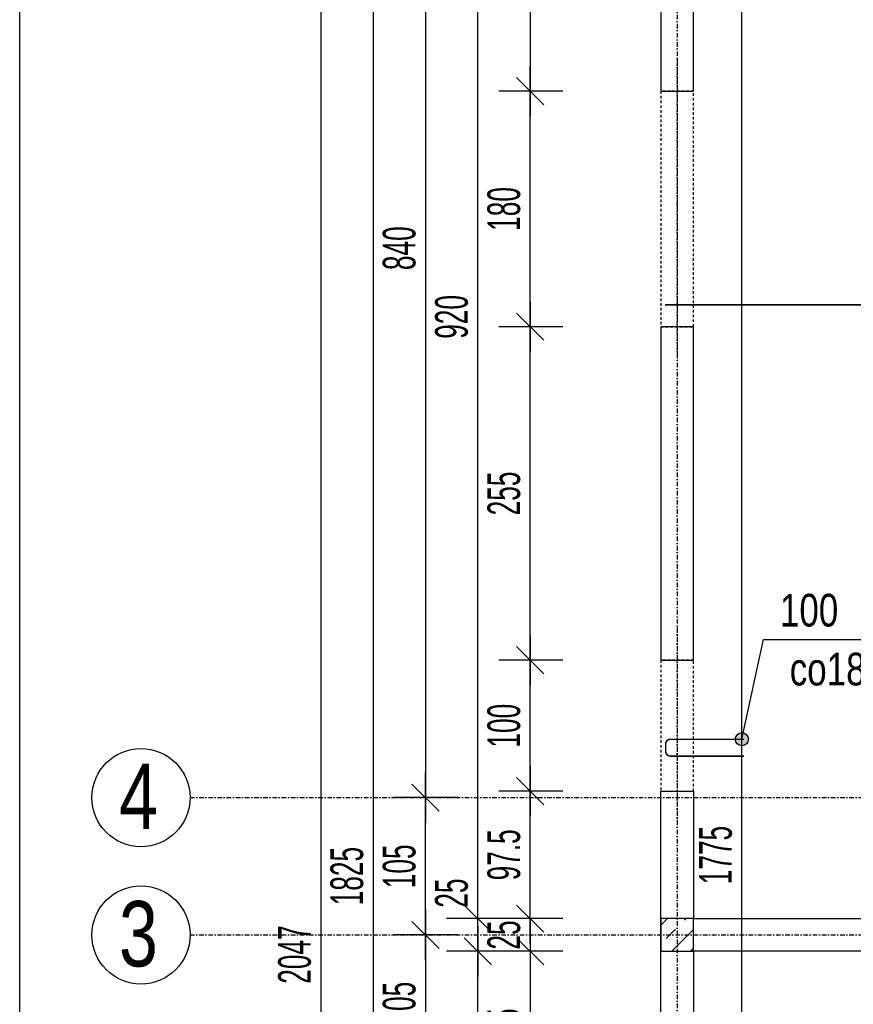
# Model space of a CAD drawing. Header units: millimetres. Extents: x 7622 to 25843, y -22705 to -15125.
# Tile 10 of 45: x 7622 to 8260, y -16852 to -16099. Entities that reach past the tile are written whole.
import ezdxf
from ezdxf.enums import TextEntityAlignment as Align

# ---------------------------------------------------------------- set-up
doc = ezdxf.new("R2010")
doc.units = ezdxf.units.MM
doc.header["$LTSCALE"] = 10
doc.linetypes.add('MO', pattern=[0.7, 0.35, -0.17, 0.01, -0.17])
doc.linetypes.add('MP', pattern=[0.36, 0.2, -0.16])
doc.layers.add('BA_obw', color=230, linetype='Continuous', plot=False)
doc.layers.add('BZ_pom', color=6, linetype='Continuous', plot=False)
for name, color, linetype in [('BA_szr', 1, 'Continuous'), ('BA_wym', 1, 'Continuous'), ('BD_lpm', 1, 'MP'), ('BD_osm', 1, 'MO'), ('BD_txs', 2, 'Continuous'), ('BD_wic', 1, 'Continuous'), ('BD_wig', 3, 'Continuous'), ('BZ_odn', 1, 'Continuous'), ('BZ_opi1', 7, 'Continuous'), ('BZ_opi2', 4, 'Continuous'), ('BZ_P_wid', 3, 'Continuous'), ('BZ_wym', 1, 'Continuous')]:
    doc.layers.add(name, color=color, linetype=linetype)
doc.styles.add('BIKTBG', font='tahoma.ttf', dxfattribs={"width": 0.85})
doc.styles.add('BIKTS', font='bikromsw.shx', dxfattribs={"width": 0.8})
doc.styles.add('BIKWYM', font='bikromsw.shx', dxfattribs={"width": 0.6})
doc.dimstyles.new('BA_KR_100_cm', dxfattribs={"dimtxt": 25, "dimasz": 1.666667, "dimexe": 24, "dimexo": 0, "dimgap": 0, "dimtad": 0, "dimdec": 1, "dimrnd": 0.5, "dimzin": 9, "dimdsep": 46, "dimtxsty": 'BIKWYM', "dimblk": 'WYM-KR', "dimcen": 0, "dimdle": 20, "dimclrd": 256, "dimclre": 256, "dimclrt": 2, "dimadec": 0, "dimazin": 0, "dimtfac": 0.033333, "dimtdec": 1, "dimtmove": 0, "dimatfit": 3, "dimldrblk": 'WYM-KR', "dimfxl": 25, "dimfxlon": 1, "dimtvp": 0.8, "dimtolj": 1, "dimarcsym": 0})
doc.dimstyles.new('BZ_KP_100_cm', dxfattribs={"dimtxt": 25, "dimasz": 1.666667, "dimexe": 24, "dimexo": 0, "dimgap": 0, "dimtad": 0, "dimdec": 1, "dimrnd": 0.5, "dimzin": 9, "dimdsep": 46, "dimtxsty": 'BIKWYM', "dimblk": 'WYM-KR', "dimblk1": 'WYM-KP', "dimblk2": 'WYM-KP', "dimsah": 1, "dimcen": 0, "dimdle": 20, "dimclrd": 256, "dimclre": 256, "dimclrt": 7, "dimadec": 0, "dimazin": 0, "dimtfac": 0.033333, "dimtdec": 1, "dimtmove": 0, "dimatfit": 3, "dimldrblk": 'WYM-KP', "dimfxl": 1, "dimtvp": 0.8, "dimtolj": 1, "dimarcsym": 0})
doc.dimstyles.new('BZ_ST_100_cm', dxfattribs={"dimtxt": 25, "dimasz": 1.666667, "dimexe": 24, "dimexo": 0, "dimgap": 0, "dimtad": 0, "dimdec": 1, "dimrnd": 0.5, "dimdsep": 46, "dimtxsty": 'BIKWYM', "dimblk": 'WYM-ST', "dimcen": 0, "dimdle": 20, "dimclrd": 256, "dimclre": 256, "dimclrt": 7, "dimadec": 0, "dimazin": 0, "dimtfac": 0.033333, "dimtdec": 1, "dimtix": 1, "dimtmove": 2, "dimatfit": 3, "dimldrblk": 'WYM-ST', "dimfxl": 25, "dimfxlon": 1, "dimtvp": 0.8, "dimtolj": 1, "dimtzin": 0, "dimarcsym": 0})

# ---------------------------------------------------------------- blocks, each defined once
blk = doc.blocks.new('WYM-KR')
at = {"color": 7, "linetype": 'ByBlock'}
blk.add_line((6.24, 6.24), (-6.24, -6.24), dxfattribs=at)
at = {"linetype": 'ByBlock'}
blk.add_line((11.52, 0), (-11.52, 0), dxfattribs=at)
blk = doc.blocks.new('*D119')
at = {"layer": 'BA_wym', "lineweight": -2}
for p, q in [((8037.71, -15866.31), (7988.71, -15866.31)), ((8012.71, -15867.98), (8012.71, -16152.14)), ((8037.71, -16153.81), (7988.71, -16153.81))]:
    blk.add_line(p, q, dxfattribs=at)
at = {"layer": 'Defpoints', "color": 0}
for p in [(8052.71, -15866.31), (8012.71, -16153.81), (8052.71, -16153.81)]:
    blk.add_point(p, dxfattribs=at)
at = {"layer": 'BA_wym', "lineweight": -2, "xscale": 1.666666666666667, "yscale": 1.666666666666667, "zscale": 1.666666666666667}
for p, rotation in [((8012.71, -15866.31), 90), ((8012.71, -16153.81), 270)]:
    blk.add_blockref('WYM-KR', p, dxfattribs=dict(at, rotation=rotation))
at = {"layer": 'BA_wym', "color": 2, "insert": (7992.71, -16010.06), "char_height": 25, "attachment_point": 5, "rotation": 90, "style": 'BIKWYM'}
blk.add_mtext('\\A1;287.5', dxfattribs=at)
blk = doc.blocks.new('*D120')
at = {"layer": 'BA_wym', "lineweight": -2}
for p, q in [((8037.71, -16153.81), (7988.71, -16153.81)), ((8012.71, -16332.14), (8012.71, -16155.48)), ((8037.71, -16333.81), (7988.71, -16333.81))]:
    blk.add_line(p, q, dxfattribs=at)
at = {"layer": 'Defpoints', "color": 0}
for p in [(8012.71, -16153.81), (8052.71, -16153.81), (8052.71, -16333.81)]:
    blk.add_point(p, dxfattribs=at)
at = {"layer": 'BA_wym', "lineweight": -2, "xscale": 1.666666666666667, "yscale": 1.666666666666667, "zscale": 1.666666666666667}
for p, rotation in [((8012.71, -16153.81), 90), ((8012.71, -16333.81), 270)]:
    blk.add_blockref('WYM-KR', p, dxfattribs=dict(at, rotation=rotation))
at = {"layer": 'BA_wym', "color": 2, "insert": (7992.71, -16243.81), "char_height": 25, "attachment_point": 5, "rotation": 90, "style": 'BIKWYM'}
blk.add_mtext('\\A1;180', dxfattribs=at)
blk = doc.blocks.new('*D121')
at = {"layer": 'BA_wym', "lineweight": -2}
for p, q in [((8037.71, -16333.81), (7988.71, -16333.81)), ((8012.71, -16587.14), (8012.71, -16335.48)), ((8037.71, -16588.81), (7988.71, -16588.81))]:
    blk.add_line(p, q, dxfattribs=at)
at = {"layer": 'Defpoints', "color": 0}
for p in [(8012.71, -16333.81), (8052.71, -16333.81), (8052.71, -16588.81)]:
    blk.add_point(p, dxfattribs=at)
at = {"layer": 'BA_wym', "lineweight": -2, "xscale": 1.666666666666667, "yscale": 1.666666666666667, "zscale": 1.666666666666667}
for p, rotation in [((8012.71, -16333.81), 90), ((8012.71, -16588.81), 270)]:
    blk.add_blockref('WYM-KR', p, dxfattribs=dict(at, rotation=rotation))
at = {"layer": 'BA_wym', "color": 2, "insert": (7992.71, -16461.31), "char_height": 25, "attachment_point": 5, "rotation": 90, "style": 'BIKWYM'}
blk.add_mtext('\\A1;255', dxfattribs=at)
blk = doc.blocks.new('*D122')
at = {"layer": 'BA_wym', "lineweight": -2}
for p, q in [((8037.71, -16588.81), (7988.71, -16588.81)), ((8012.71, -16687.14), (8012.71, -16590.48)), ((8037.71, -16688.81), (7988.71, -16688.81))]:
    blk.add_line(p, q, dxfattribs=at)
at = {"layer": 'Defpoints', "color": 0}
for p in [(8012.71, -16588.81), (8052.71, -16588.81), (8052.71, -16688.81)]:
    blk.add_point(p, dxfattribs=at)
at = {"layer": 'BA_wym', "lineweight": -2, "xscale": 1.666666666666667, "yscale": 1.666666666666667, "zscale": 1.666666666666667}
for p, rotation in [((8012.71, -16588.81), 90), ((8012.71, -16688.81), 270)]:
    blk.add_blockref('WYM-KR', p, dxfattribs=dict(at, rotation=rotation))
at = {"layer": 'BA_wym', "color": 2, "insert": (7992.71, -16638.81), "char_height": 25, "attachment_point": 5, "rotation": 90, "style": 'BIKWYM'}
blk.add_mtext('\\A1;100', dxfattribs=at)
blk = doc.blocks.new('*D123')
at = {"layer": 'BA_wym', "lineweight": -2}
for p, q in [((8037.71, -16688.81), (7988.71, -16688.81)), ((8012.71, -16784.64), (8012.71, -16690.48)), ((8037.71, -16786.31), (7988.71, -16786.31))]:
    blk.add_line(p, q, dxfattribs=at)
at = {"layer": 'Defpoints', "color": 0}
for p in [(8012.71, -16688.81), (8052.71, -16688.81), (8052.71, -16786.31)]:
    blk.add_point(p, dxfattribs=at)
at = {"layer": 'BA_wym', "lineweight": -2, "xscale": 1.666666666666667, "yscale": 1.666666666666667, "zscale": 1.666666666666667}
for p, rotation in [((8012.71, -16688.81), 90), ((8012.71, -16786.31), 270)]:
    blk.add_blockref('WYM-KR', p, dxfattribs=dict(at, rotation=rotation))
at = {"layer": 'BA_wym', "color": 2, "insert": (7992.71, -16737.56), "char_height": 25, "attachment_point": 5, "rotation": 90, "style": 'BIKWYM'}
blk.add_mtext('\\A1;97.5', dxfattribs=at)
blk = doc.blocks.new('*D124')
at = {"layer": 'BA_wym', "lineweight": -2}
for p, q in [((8012.71, -16784.64), (8012.71, -16782.98)), ((8037.71, -16786.31), (7988.71, -16786.31)), ((8012.71, -16786.31), (8012.71, -16811.31)), ((8037.71, -16811.31), (7988.71, -16811.31)), ((8012.71, -16812.98), (8012.71, -16814.64))]:
    blk.add_line(p, q, dxfattribs=at)
at = {"layer": 'Defpoints', "color": 0}
for p in [(8052.71, -16786.31), (8012.71, -16811.31), (8052.71, -16811.31)]:
    blk.add_point(p, dxfattribs=at)
at = {"layer": 'BA_wym', "lineweight": -2, "xscale": 1.666666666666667, "yscale": 1.666666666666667, "zscale": 1.666666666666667}
for p, rotation in [((8012.71, -16786.31), 270), ((8012.71, -16811.31), 90)]:
    blk.add_blockref('WYM-KR', p, dxfattribs=dict(at, rotation=rotation))
at = {"layer": 'BA_wym', "color": 2, "insert": (7992.71, -16798.81), "char_height": 25, "attachment_point": 5, "rotation": 90, "style": 'BIKWYM'}
blk.add_mtext('\\A1;25', dxfattribs=at)
blk = doc.blocks.new('*D125')
at = {"layer": 'BA_wym', "lineweight": -2}
for p, q in [((8037.71, -16811.31), (7988.71, -16811.31)), ((8012.71, -16812.98), (8012.71, -16947.14)), ((8037.71, -16948.81), (7988.71, -16948.81))]:
    blk.add_line(p, q, dxfattribs=at)
at = {"layer": 'Defpoints', "color": 0}
for p in [(8052.71, -16811.31), (8012.71, -16948.81), (8052.71, -16948.81)]:
    blk.add_point(p, dxfattribs=at)
at = {"layer": 'BA_wym', "lineweight": -2, "xscale": 1.666666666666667, "yscale": 1.666666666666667, "zscale": 1.666666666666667}
for p, rotation in [((8012.71, -16811.31), 90), ((8012.71, -16948.81), 270)]:
    blk.add_blockref('WYM-KR', p, dxfattribs=dict(at, rotation=rotation))
at = {"layer": 'BA_wym', "color": 2, "insert": (7992.71, -16880.06), "char_height": 25, "attachment_point": 5, "rotation": 90, "style": 'BIKWYM'}
blk.add_mtext('\\A1;137.5', dxfattribs=at)
blk = doc.blocks.new('*D130')
at = {"layer": 'BA_wym', "lineweight": -2}
for p, q in [((7997.71, -15866.31), (7948.71, -15866.31)), ((7972.71, -16784.64), (7972.71, -15867.98)), ((7997.71, -16786.31), (7948.71, -16786.31))]:
    blk.add_line(p, q, dxfattribs=at)
at = {"layer": 'Defpoints', "color": 0}
for p in [(7972.71, -15866.31), (8012.71, -15866.31), (8012.71, -16786.31)]:
    blk.add_point(p, dxfattribs=at)
at = {"layer": 'BA_wym', "lineweight": -2, "xscale": 1.666666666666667, "yscale": 1.666666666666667, "zscale": 1.666666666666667}
for p, rotation in [((7972.71, -15866.31), 90), ((7972.71, -16786.31), 270)]:
    blk.add_blockref('WYM-KR', p, dxfattribs=dict(at, rotation=rotation))
at = {"layer": 'BA_wym', "color": 2, "insert": (7952.71, -16326.31), "char_height": 25, "attachment_point": 5, "rotation": 90, "style": 'BIKWYM'}
blk.add_mtext('\\A1;920', dxfattribs=at)
blk = doc.blocks.new('*D131')
at = {"layer": 'BA_wym', "lineweight": -2}
for p, q in [((7972.71, -16784.64), (7972.71, -16750.6)), ((7997.71, -16786.31), (7948.71, -16786.31)), ((7972.71, -16811.31), (7972.71, -16786.31)), ((7997.71, -16811.31), (7948.71, -16811.31)), ((7972.71, -16812.98), (7972.71, -16814.64))]:
    blk.add_line(p, q, dxfattribs=at)
at = {"layer": 'Defpoints', "color": 0}
for p in [(7972.71, -16786.31), (8012.71, -16786.31), (8012.71, -16811.31)]:
    blk.add_point(p, dxfattribs=at)
at = {"layer": 'BA_wym', "lineweight": -2, "xscale": 1.666666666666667, "yscale": 1.666666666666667, "zscale": 1.666666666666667}
for p, rotation in [((7972.71, -16786.31), 270), ((7972.71, -16811.31), 90)]:
    blk.add_blockref('WYM-KR', p, dxfattribs=dict(at, rotation=rotation))
at = {"layer": 'BA_wym', "color": 2, "insert": (7952.71, -16766.79), "char_height": 25, "attachment_point": 5, "rotation": 90, "style": 'BIKWYM'}
blk.add_mtext('\\A1;25', dxfattribs=at)
blk = doc.blocks.new('*D132')
at = {"layer": 'BA_wym', "lineweight": -2}
for p, q in [((7997.71, -16811.31), (7948.71, -16811.31)), ((7972.71, -17639.64), (7972.71, -16812.98)), ((7997.71, -17641.31), (7948.71, -17641.31))]:
    blk.add_line(p, q, dxfattribs=at)
at = {"layer": 'Defpoints', "color": 0}
for p in [(7972.71, -16811.31), (8012.71, -16811.31), (8012.71, -17641.31)]:
    blk.add_point(p, dxfattribs=at)
at = {"layer": 'BA_wym', "lineweight": -2, "xscale": 1.666666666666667, "yscale": 1.666666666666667, "zscale": 1.666666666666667}
for p, rotation in [((7972.71, -16811.31), 90), ((7972.71, -17641.31), 270)]:
    blk.add_blockref('WYM-KR', p, dxfattribs=dict(at, rotation=rotation))
at = {"layer": 'BA_wym', "color": 2, "insert": (7952.71, -17226.31), "char_height": 25, "attachment_point": 5, "rotation": 90, "style": 'BIKWYM'}
blk.add_mtext('\\A1;830', dxfattribs=at)
blk = doc.blocks.new('*D136')
at = {"layer": 'BA_wym', "lineweight": -2}
for p, q in [((7957.71, -15853.81), (7908.71, -15853.81)), ((7932.71, -15855.48), (7932.71, -16692.14)), ((7957.71, -16693.81), (7908.71, -16693.81))]:
    blk.add_line(p, q, dxfattribs=at)
at = {"layer": 'Defpoints', "color": 0}
for p in [(7972.71, -15853.81), (7932.71, -16693.81), (7972.71, -16693.81)]:
    blk.add_point(p, dxfattribs=at)
at = {"layer": 'BA_wym', "lineweight": -2, "xscale": 1.666666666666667, "yscale": 1.666666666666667, "zscale": 1.666666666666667}
for p, rotation in [((7932.71, -15853.81), 90), ((7932.71, -16693.81), 270)]:
    blk.add_blockref('WYM-KR', p, dxfattribs=dict(at, rotation=rotation))
at = {"layer": 'BA_wym', "color": 2, "insert": (7912.71, -16273.81), "char_height": 25, "attachment_point": 5, "rotation": 90, "style": 'BIKWYM'}
blk.add_mtext('\\A1;840', dxfattribs=at)
blk = doc.blocks.new('*D137')
at = {"layer": 'BA_wym', "lineweight": -2}
for p, q in [((7957.71, -16693.81), (7908.71, -16693.81)), ((7932.71, -16797.14), (7932.71, -16695.48)), ((7957.71, -16798.81), (7908.71, -16798.81))]:
    blk.add_line(p, q, dxfattribs=at)
at = {"layer": 'Defpoints', "color": 0}
for p in [(7932.71, -16693.81), (7972.71, -16693.81), (7972.71, -16798.81)]:
    blk.add_point(p, dxfattribs=at)
at = {"layer": 'BA_wym', "lineweight": -2, "xscale": 1.666666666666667, "yscale": 1.666666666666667, "zscale": 1.666666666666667}
for p, rotation in [((7932.71, -16693.81), 90), ((7932.71, -16798.81), 270)]:
    blk.add_blockref('WYM-KR', p, dxfattribs=dict(at, rotation=rotation))
at = {"layer": 'BA_wym', "color": 2, "insert": (7912.71, -16746.31), "char_height": 25, "attachment_point": 5, "rotation": 90, "style": 'BIKWYM'}
blk.add_mtext('\\A1;105', dxfattribs=at)
blk = doc.blocks.new('*D138')
at = {"layer": 'BA_wym', "lineweight": -2}
for p, q in [((7957.71, -16798.81), (7908.71, -16798.81)), ((7932.71, -16800.48), (7932.71, -16902.14)), ((7957.71, -16903.81), (7908.71, -16903.81))]:
    blk.add_line(p, q, dxfattribs=at)
at = {"layer": 'Defpoints', "color": 0}
for p in [(7972.71, -16798.81), (7932.71, -16903.81), (7972.71, -16903.81)]:
    blk.add_point(p, dxfattribs=at)
at = {"layer": 'BA_wym', "lineweight": -2, "xscale": 1.666666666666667, "yscale": 1.666666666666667, "zscale": 1.666666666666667}
for p, rotation in [((7932.71, -16798.81), 90), ((7932.71, -16903.81), 270)]:
    blk.add_blockref('WYM-KR', p, dxfattribs=dict(at, rotation=rotation))
at = {"layer": 'BA_wym', "color": 2, "insert": (7912.71, -16851.31), "char_height": 25, "attachment_point": 5, "rotation": 90, "style": 'BIKWYM'}
blk.add_mtext('\\A1;105', dxfattribs=at)
blk = doc.blocks.new('*D142')
at = {"layer": 'BA_wym', "lineweight": -2}
for p, q in [((7917.71, -15841.31), (7868.71, -15841.31)), ((7892.71, -15842.98), (7892.71, -17664.64)), ((7917.71, -17666.31), (7868.71, -17666.31))]:
    blk.add_line(p, q, dxfattribs=at)
at = {"layer": 'Defpoints', "color": 0}
for p in [(7932.71, -15841.31), (7892.71, -17666.31), (7932.71, -17666.31)]:
    blk.add_point(p, dxfattribs=at)
at = {"layer": 'BA_wym', "lineweight": -2, "xscale": 1.666666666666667, "yscale": 1.666666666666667, "zscale": 1.666666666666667}
for p, rotation in [((7892.71, -15841.31), 90), ((7892.71, -17666.31), 270)]:
    blk.add_blockref('WYM-KR', p, dxfattribs=dict(at, rotation=rotation))
at = {"layer": 'BA_wym', "color": 2, "insert": (7872.71, -16753.81), "char_height": 25, "attachment_point": 5, "rotation": 90, "style": 'BIKWYM'}
blk.add_mtext('\\A1;1825', dxfattribs=at)
blk = doc.blocks.new('*D144')
at = {"layer": 'BA_wym', "lineweight": -2}
for p, q in [((7877.71, -15790.31), (7828.71, -15790.31)), ((7852.71, -15791.98), (7852.71, -17835.64)), ((7877.71, -17837.31), (7828.71, -17837.31))]:
    blk.add_line(p, q, dxfattribs=at)
at = {"layer": 'Defpoints', "color": 0}
for p in [(7892.71, -15790.31), (7852.71, -17837.31), (7892.71, -17837.31)]:
    blk.add_point(p, dxfattribs=at)
at = {"layer": 'BA_wym', "lineweight": -2, "xscale": 1.666666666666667, "yscale": 1.666666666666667, "zscale": 1.666666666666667}
for p, rotation in [((7852.71, -15790.31), 90), ((7852.71, -17837.31), 270)]:
    blk.add_blockref('WYM-KR', p, dxfattribs=dict(at, rotation=rotation))
at = {"layer": 'BA_wym', "color": 2, "insert": (7832.71, -16813.81), "char_height": 25, "attachment_point": 5, "rotation": 90, "style": 'BIKWYM'}
blk.add_mtext('\\A1;2047', dxfattribs=at)
blk = doc.blocks.new('WYM-ST')
blk.add_hatch(color=256).paths.add_polyline_path([(-13, 2.88), (0, 0), (-13, -2.88)])
blk.add_lwpolyline([(0, 0), (-13, 2.88), (-13, -2.88), (0, 0)])
blk = doc.blocks.new('*D174')
at = {"layer": 'BA_wym', "lineweight": -2}
for p, q in [((8335.73, -16369.31), (8286.73, -16369.31)), ((8310.73, -17639.64), (8310.73, -16370.98)), ((8285.73, -17641.31), (8334.73, -17641.31))]:
    blk.add_line(p, q, dxfattribs=at)
at = {"layer": 'Defpoints', "color": 0}
for p in [(8310.73, -16369.31), (9028.71, -16369.31), (8137.71, -17641.31)]:
    blk.add_point(p, dxfattribs=at)
at = {"layer": 'BA_wym', "lineweight": -2, "xscale": 1.666666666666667, "yscale": 1.666666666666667, "zscale": 1.666666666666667}
for p, rotation in [((8310.73, -16369.31), 90), ((8310.73, -17641.31), 270)]:
    blk.add_blockref('WYM-ST', p, dxfattribs=dict(at, rotation=rotation))
at = {"layer": 'BA_wym', "color": 7, "insert": (8290.73, -17005.31), "char_height": 25, "attachment_point": 5, "rotation": 90, "style": 'BIKWYM'}
blk.add_mtext('\\A1;1272', dxfattribs=at)
blk = doc.blocks.new('*D196')
at = {"layer": 'BA_wym', "lineweight": -2}
for p, q in [((8149.54, -15866.31), (8198.54, -15866.31)), ((8174.54, -17639.64), (8174.54, -15867.98)), ((8149.54, -17641.31), (8198.54, -17641.31))]:
    blk.add_line(p, q, dxfattribs=at)
at = {"layer": 'Defpoints', "color": 0}
for p in [(8137.71, -15866.31), (8174.54, -15866.31), (8137.71, -17641.31)]:
    blk.add_point(p, dxfattribs=at)
at = {"layer": 'BA_wym', "lineweight": -2, "xscale": 1.666666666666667, "yscale": 1.666666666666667, "zscale": 1.666666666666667}
for p, rotation in [((8174.54, -15866.31), 90), ((8174.54, -17641.31), 270)]:
    blk.add_blockref('WYM-ST', p, dxfattribs=dict(at, rotation=rotation))
at = {"layer": 'BA_wym', "color": 7, "insert": (8154.54, -16737.72), "char_height": 25, "attachment_point": 5, "rotation": 90, "style": 'BIKWYM'}
blk.add_mtext('\\A1;1775', dxfattribs=at)
blk = doc.blocks.new('WYM-KP')
blk.add_hatch(color=256).paths.add_polyline_path([(3, 0, 1), (-3, 0, 1)])
blk.add_circle((0, 0), 3)
blk = doc.blocks.new('bik_BlkOpPret', base_point=(1524.45, 7050.26))
at = {"layer": 'BZ_opi1', "style": 'BIKTS', "width": 0.6}
for tag, p in [('SZTUK', (1533.83, 7057.76)), ('PRZEDR_FI', (1554.72, 7057.76)), ('PRZEKROJ', (1563.29, 7057.76)), ('PRZEDR_L', (1533.83, 7024.01)), ('DLUGOSC', (1568.65, 7024.01)), ('UWAGA', (1533.83, 6997.76))]:
    blk.add_attdef(tag, p, '', height=18.75, dxfattribs=at)
at = {"layer": 'BZ_opi2', "style": 'BIKTBG', "width": 0.6}
blk.add_attdef('NUMER', text='', height=26.25, dxfattribs=at).set_placement((1620.77, 7050.26), align=Align.MIDDLE_CENTER)
at = {"layer": 'BZ_pom', "width": 0.6}
for tag, p, height, style in [('POZYCJA', (1589.27, 7087.76), 26.25, 'BIKTBG'), ('GATUNEK', (1630.22, 7087.76), 18.75, 'BIKTS'), ('METODA_L', (1639.09, 7050.26), 18.75, 'BIKTS'), ('EURO_KOD', (1663.74, 7050.26), 18.75, 'BIKTS')]:
    blk.add_attdef(tag, p, '', height=height, dxfattribs=dict(at, style=style))
at = {"layer": 'BZ_wym', "width": 0.6}
for tag, p, height, style, flags in [('PRZEDR_NR', (1533.83, 6969.63), 26.25, 'BIKTBG', 1), ('PRZEDR_SZT', (1533.83, 6941.51), 18.75, 'BIKTS', 1), ('TYP_PRETA', (1533.83, 6913.38), 18.75, 'BIKTS', 3), ('EURO_KOD_SEGMENTY', (1567.58, 6885.26), 18.75, 'BIKTS', 3), ('HAK_1', (1533.83, 6857.13), 18.75, 'BIKTS', 3), ('HAK_2', (1533.83, 6829.01), 18.75, 'BIKTS', 3), ('ID', (1533.83, 6800.88), 18.75, 'BIKTS', 3), ('ID_C', (1533.83, 6772.76), 18.75, 'BIKTS', 3), ('b_atr_0', (1533.83, 6744.63), 18.75, 'BIKTS', 3)]:
    blk.add_attdef(tag, p, '', height=height, dxfattribs=dict(at, style=style, flags=flags))

msp = doc.modelspace()

# ---------------------------------------------------------------- hatches: boundary and pattern name
at = {"layer": 'BA_szr'}
h = msp.add_hatch(dxfattribs=at)
h.set_pattern_fill('BIK_ZELBET', color=256, scale=100, angle=45, pattern_type=2)
h.set_pattern_definition([(45, (-3501.071, -17855.161), (-14.142136, 14.142136), []), (45, (-3508.142, -17848.09), (-14.142136, 14.142136), [10, -10])])
h.paths.add_polyline_path([(8112.71, -16811.31), (8137.71, -16811.31), (8137.71, -16786.31), (8112.71, -16786.31)])

# ---------------------------------------------------------------- linework, layer by layer
at = {"layer": 'BA_obw'}
msp.add_lwpolyline([(7622.49, -15125.37), (11198.93, -15125.37), (11198.93, -18817.5), (7622.49, -18817.5)], close=True, dxfattribs=at)
at = {"layer": 'BD_lpm'}
for points in [[(8137.71, -16153.81), (8112.71, -16153.81), (8112.71, -16333.81), (8137.71, -16333.81)], [(8137.71, -16588.81), (8112.71, -16588.81), (8112.71, -16688.81), (8137.71, -16688.81)]]:
    msp.add_lwpolyline(points, close=True, dxfattribs=at)
at = {"layer": 'BD_osm', "color": 5}
for p, q in [((8125.21, -16128.81), (8125.21, -16358.81)), ((8125.21, -16563.81), (8125.21, -16713.81))]:
    msp.add_line(p, q, dxfattribs=at)
at = {"layer": 'BD_osm'}
for points in [[(8125.21, -15430.31), (8125.21, -18302.76)], [(7752.71, -16693.81), (11077.71, -16693.81)], [(7752.71, -16798.81), (11077.71, -16798.81)]]:
    msp.add_lwpolyline(points, dxfattribs=at)
at = {"layer": 'BD_wic'}
for centre in [(7715.21, -16693.81), (7715.21, -16798.81)]:
    msp.add_circle(centre, 37.5, dxfattribs=at)
at = {"layer": 'BD_wig'}
for points in [[(8245.21, -15866.31), (8245.21, -15841.31), (8112.71, -15841.31), (8112.71, -16153.81), (8137.71, -16153.81), (8137.71, -15866.31), (8245.21, -15866.31)], [(8112.71, -16688.81), (8137.71, -16688.81), (8137.71, -16786.31), (8652.71, -16786.31), (8652.71, -16681.31), (8691.75, -16681.31), (8691.75, -16706.31), (8677.71, -16706.31), (8677.71, -16891.31), (8688.71, -16891.31), (8688.71, -16916.31), (8652.71, -16916.31), (8652.71, -16811.31), (8137.71, -16811.31), (8137.71, -16948.81), (8112.71, -16948.81), (8112.71, -16688.81)]]:
    msp.add_lwpolyline(points, dxfattribs=at)
for points in [[(8137.71, -16333.81), (8112.71, -16333.81), (8112.71, -16588.81), (8137.71, -16588.81)], [(8112.71, -16811.31), (8137.71, -16811.31), (8137.71, -16786.31), (8112.71, -16786.31)]]:
    msp.add_lwpolyline(points, close=True, dxfattribs=at)
at = {"layer": 'BZ_P_wid', "const_width": 1.2}
msp.add_lwpolyline([(8115.71, -16317.16), (9149.71, -16317.16)], dxfattribs=at)
msp.add_lwpolyline([(8176.31, -16662.03), (8119.91, -16662.03, -0.414214), (8116.31, -16658.43), (8116.31, -16652.83, -0.414214), (8119.91, -16649.23), (8176.31, -16649.23)], format="xyb", dxfattribs=at)

# ---------------------------------------------------------------- block references
ref = msp.add_blockref('bik_BlkOpPret', (8191.16, -16573.03))
ref.add_attrib('NUMER', '6', dxfattribs={"layer": 'BZ_opi2', "height": 35, "style": 'BIKTBG', "width": 0.8}).set_placement((8388.4, -16573.03), align=Align.MIDDLE_CENTER)
ref.add_attrib('POZYCJA', '2.1', (8346.4, -16523.03), dxfattribs={"layer": 'BZ_pom', "height": 35, "style": 'BIKTBG', "width": 0.8})
ref.add_attrib('SZTUK', '100', (8203.66, -16563.03), dxfattribs={"layer": 'BZ_opi1', "height": 25, "style": 'BIKTS', "width": 0.8})
ref.add_attrib('GATUNEK', 'A-IIIN', (8436.99, -16523.03), dxfattribs={"layer": 'BZ_pom', "height": 25, "style": 'BIKTS', "width": 0.8})
ref.add_attrib('PRZEKROJ', '12', (8293.19, -16563.03), dxfattribs={"layer": 'BZ_opi1', "height": 25, "style": 'BIKTS', "width": 0.8})
ref.add_attrib('UWAGA', 'co18cm', (8211.16, -16608.03), dxfattribs={"layer": 'BZ_opi1', "height": 25, "style": 'BIKTS', "width": 0.8})
ref.add_attrib('METODA_L', 'A', (8428.31, -16573.03), dxfattribs={"layer": 'BZ_pom', "height": 25, "style": 'BIKTS', "width": 0.8})
ref.add_attrib('PRZEDR_FI', '%%c', (8277.95, -16563.03), dxfattribs={"layer": 'BZ_opi1', "height": 25, "style": 'BIKTS', "width": 0.8})
ref.add_attrib('EURO_KOD', '21', (8464.5, -16573.03), dxfattribs={"layer": 'BZ_pom', "height": 25, "style": 'BIKTS', "oblique": 18, "width": 0.8})

# ---------------------------------------------------------------- texts
at = {"layer": 'BD_txs', "style": 'BIKTS', "width": 0.8}
for s, p in [('4', (7698.39, -16717.87)), ('3', (7698.39, -16822.87))]:
    msp.add_text(s, height=50, dxfattribs=at).set_placement(p)

# ---------------------------------------------------------------- dimensions: what is measured, and where the dimension line sits
at = {"layer": 'BA_wym'}
for base, p1, p2, dimstyle, override, picture, middle in [((7852.71, -17837.31), (7892.71, -15790.31), (7892.71, -17837.31), 'BA_KR_100_cm', {"dimatfit": 1}, '*D144', (7832.71, -16813.81)), ((7892.71, -17666.31), (7932.71, -15841.31), (7932.71, -17666.31), 'BA_KR_100_cm', {"dimatfit": 1}, '*D142', (7872.71, -16753.81)), ((7932.71, -16693.81), (7972.71, -15853.81), (7972.71, -16693.81), 'BA_KR_100_cm', {"dimatfit": 1}, '*D136', (7912.71, -16273.81)), ((7972.71, -15866.31), (8012.71, -16786.31), (8012.71, -15866.31), 'BA_KR_100_cm', {"dimatfit": 1}, '*D130', (7952.71, -16326.31)), ((8012.71, -16153.81), (8052.71, -15866.31), (8052.71, -16153.81), 'BA_KR_100_cm', {"dimatfit": 1}, '*D119', (7992.71, -16010.06)), ((8012.71, -16153.81), (8052.71, -16333.81), (8052.71, -16153.81), 'BA_KR_100_cm', {"dimatfit": 1}, '*D120', (7992.71, -16243.81)), ((8012.71, -16333.81), (8052.71, -16588.81), (8052.71, -16333.81), 'BA_KR_100_cm', {"dimatfit": 1}, '*D121', (7992.71, -16461.31)), ((8310.73, -16369.31), (8137.71, -17641.31), (9028.71, -16369.31), 'BZ_ST_100_cm', {"dimrnd": 1, "dimblk": 'WYM-ST'}, '*D174', (8290.73, -17005.31)), ((8012.71, -16588.81), (8052.71, -16688.81), (8052.71, -16588.81), 'BA_KR_100_cm', {"dimatfit": 1}, '*D122', (7992.71, -16638.81)), ((8012.71, -16688.81), (8052.71, -16786.31), (8052.71, -16688.81), 'BA_KR_100_cm', {"dimatfit": 1}, '*D123', (7992.71, -16737.56)), ((7932.71, -16693.81), (7972.71, -16798.81), (7972.71, -16693.81), 'BA_KR_100_cm', {"dimatfit": 1}, '*D137', (7912.71, -16746.31)), ((7972.71, -16786.31), (8012.71, -16811.31), (8012.71, -16786.31), 'BA_KR_100_cm', {"dimatfit": 1}, '*D131', (7952.71, -16766.79)), ((7932.71, -16903.81), (7972.71, -16798.81), (7972.71, -16903.81), 'BA_KR_100_cm', {"dimatfit": 1}, '*D138', (7912.71, -16851.31)), ((7972.71, -16811.31), (8012.71, -17641.31), (8012.71, -16811.31), 'BA_KR_100_cm', {"dimatfit": 1}, '*D132', (7952.71, -17226.31)), ((8012.71, -16948.81), (8052.71, -16811.31), (8052.71, -16948.81), 'BA_KR_100_cm', {"dimatfit": 1}, '*D125', (7992.71, -16880.06))]:
    dim = msp.add_linear_dim(base=base, p1=p1, p2=p2, angle=90, dimstyle=dimstyle, override=override, dxfattribs=at)
    dim.commit()
    dim.dimension.update_dxf_attribs({"geometry": picture, "text_midpoint": middle})
for base, p1, p2, dimstyle, override, picture, middle in [((8174.54, -15866.31), (8137.71, -17641.31), (8137.71, -15866.31), 'BZ_ST_100_cm', {"dimrnd": 1, "dimblk": 'WYM-ST'}, '*D196', (8154.54, -16737.72)), ((8012.71, -16811.31), (8052.71, -16786.31), (8052.71, -16811.31), 'BA_KR_100_cm', {"dimatfit": 1}, '*D124', (8012.71, -16798.81))]:
    dim = msp.add_linear_dim(base=base, p1=p1, p2=p2, angle=90, dimstyle=dimstyle, override=override, dxfattribs=at)
    dim.commit()
    dim.dimension.update_dxf_attribs({"geometry": picture, "text_midpoint": middle, "dimtype": 160})

# ---------------------------------------------------------------- leaders
at = {"layer": 'BZ_odn'}
msp.add_leader([(8174.54, -16649.23), (8191.16, -16573.03), (8346.4, -16573.03)], dimstyle='BZ_KP_100_cm', dxfattribs=at)

doc.saveas('drawing.dxf')
